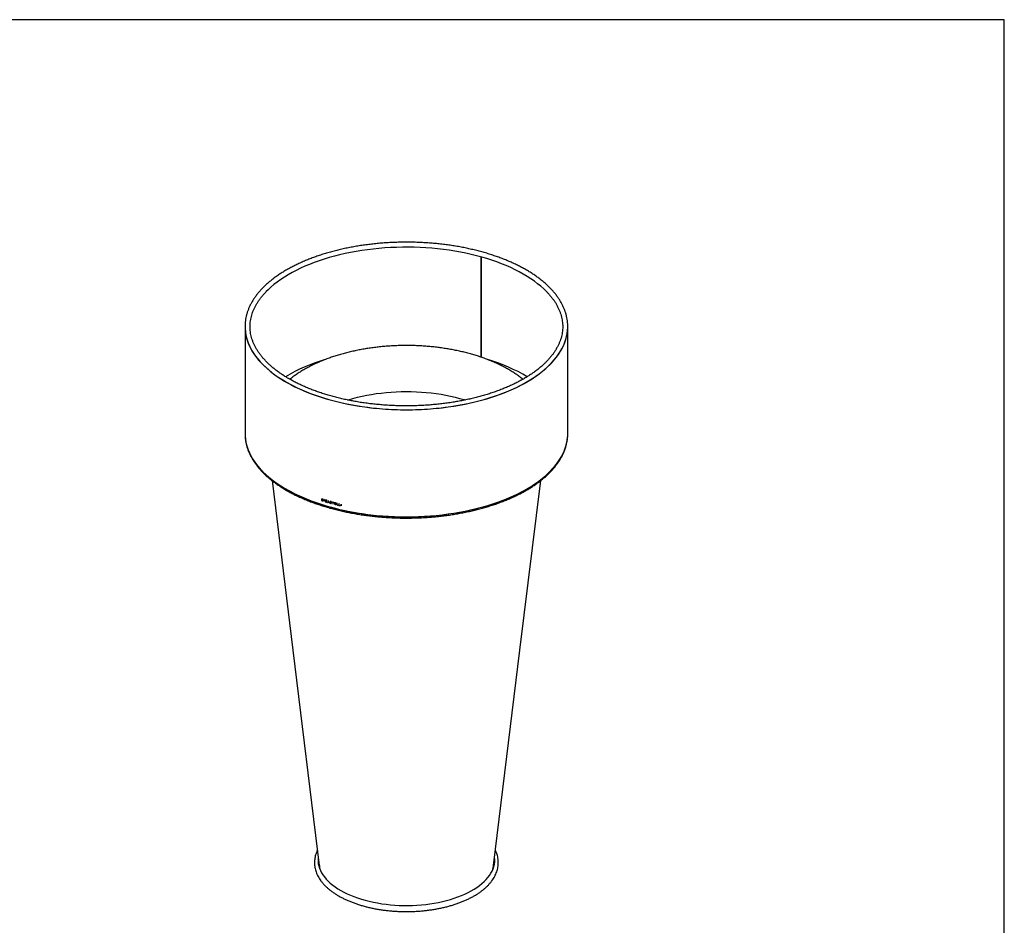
# Model space of a CAD drawing. Header units: millimetres. Extents: x -634 to 3466, y -290 to 2580.
# Tile 3 of 3: x 1416 to 3466, y 695 to 2580. Entities that reach past the tile are written whole.
import ezdxf

# ---------------------------------------------------------------- set-up
doc = ezdxf.new("R2010")
doc.units = ezdxf.units.MM
doc.header["$LTSCALE"] = 8
doc.layers.add('SCHIZZI', color=9, linetype='Continuous')

msp = doc.modelspace()

# ---------------------------------------------------------------- linework, layer by layer
for p, q in [((2376.8, 2086.3), (2376.8, 1877.6)), ((2377.1, 2086.3), (2377.1, 1877.5)), ((1885.5, 1941.3), (1885.5, 1718.4)), ((2557.5, 1718.4), (2557.5, 1941.3)), ((2045, 1582.9), (2045, 1579)), ((2045.2, 1579.1), (2045, 1579)), ((2045.2, 1582.8), (2045.2, 1579.1)), ((2045.7, 1582.3), (2045.5, 1582.2)), ((2045.5, 1582.2), (2045.5, 1579.4)), ((2046.5, 1581.9), (2045.5, 1582.2)), ((2045.5, 1579.4), (2046.7, 1579)), ((2046.6, 1582), (2045.7, 1582.3)), ((2046.7, 1582.3), (2046.5, 1582.4)), ((2046.6, 1582), (2046.5, 1581.9)), ((2046.7, 1581.8), (2046.5, 1581.9)), ((2046.9, 1582), (2046.6, 1582)), ((2046.9, 1579.1), (2046.7, 1579)), ((2046.9, 1578.6), (2046.8, 1578.5)), ((2047.6, 1579.1), (2047.7, 1579.1)), ((2047.9, 1581.1), (2047.8, 1581)), ((2048.1, 1579.5), (2048, 1579.3)), ((2048, 1578.6), (2048.1, 1578.7)), ((2048.5, 1579.1), (2048.4, 1579)), ((2049.6, 1581.4), (2049.6, 1579.3)), ((2049.8, 1579.4), (2049.6, 1579.3)), ((2049.8, 1581.4), (2049.8, 1579.4)), ((2050.1, 1581.2), (2049.9, 1581.1)), ((2049.9, 1580.4), (2049.9, 1581.1)), ((2050.1, 1580.2), (2049.9, 1580.1)), ((2049.9, 1579.5), (2049.9, 1580.1)), ((2051.2, 1580.7), (2051.2, 1581)), ((2051.2, 1579.7), (2051.2, 1580)), ((2051.2, 1578.8), (2051.2, 1579.1)), ((2053.3, 1579.6), (2053.2, 1579.4)), ((2053.4, 1577.2), (2054.6, 1579.5)), ((2053.5, 1577.3), (2054.8, 1579.6)), ((2053.9, 1576.8), (2055.1, 1579.2)), ((2054.8, 1579.6), (2054.6, 1579.5)), ((2055.2, 1580.6), (2054.8, 1579.9)), ((2055, 1580), (2054.8, 1579.9)), ((2055.4, 1580.8), (2055, 1580)), ((2055.2, 1579.3), (2055.1, 1579.2)), ((2055.1, 1579.2), (2055.4, 1578.8)), ((2055.2, 1579.3), (2055.5, 1579)), ((2055.3, 1579.5), (2055.8, 1580.5)), ((2055.7, 1579.1), (2055.3, 1579.5)), ((2055.4, 1578.8), (2055.7, 1579.1)), ((2055.5, 1579), (2055.4, 1578.8)), ((2055.5, 1579), (2055.8, 1579.2)), ((2058.9, 1578.8), (2057.2, 1575.4)), ((2059.1, 1578.9), (2057.3, 1575.5)), ((2061.2, 1574.2), (2059.5, 1578.6)), ((2052.5, 1578.5), (2052.4, 1578.3)), ((2053.2, 1576.8), (2052.7, 1575.9)), ((2052.9, 1576), (2052.7, 1575.9)), ((2053.3, 1576.9), (2052.9, 1576)), ((2053.3, 1576.9), (2053.2, 1576.8)), ((2053.3, 1575.7), (2053.7, 1576.5)), ((2053.5, 1577.3), (2053.4, 1577.2)), ((2053.8, 1576.6), (2053.7, 1576.5)), ((2053.7, 1576.5), (2054, 1576.3)), ((2053.8, 1576.6), (2054.2, 1576.4)), ((2054.1, 1576.7), (2053.9, 1576.8)), ((2054.2, 1576.4), (2054, 1576.3)), ((2055.7, 1576.3), (2055.4, 1576.8)), ((2057.2, 1575.4), (2057.3, 1575.5)), ((2057.7, 1575.2), (2058.3, 1576.3)), ((2058.3, 1576.3), (2058.4, 1576.4)), ((2059.2, 1578.1), (2058.5, 1576.7)), ((2059.2, 1578.1), (2059.3, 1578.2)), ((2059.9, 1576.3), (2059.2, 1578.1)), ((2060, 1576.4), (2059.3, 1578.2)), ((2059.9, 1576.3), (2060, 1576.4)), ((2060.1, 1575.7), (2060.3, 1575.8)), ((2060.1, 1575.7), (2060.7, 1574.3)), ((2060.3, 1575.8), (2060.8, 1574.5)), ((2060.7, 1574.3), (2060.8, 1574.5)), ((2062.9, 1574.1), (2062.8, 1574)), ((2063.3, 1576.9), (2063.1, 1576.8)), ((2063.2, 1575.6), (2064, 1575.2)), ((2063.3, 1575.7), (2064.1, 1575.3)), ((2064.1, 1575.6), (2063.4, 1576)), ((2064, 1575.2), (2064.8, 1574.7)), ((2064.9, 1575.1), (2064.1, 1575.6)), ((2064.1, 1575.3), (2064.9, 1574.8)), ((2064.7, 1576.7), (2064.6, 1576.6)), ((2064.9, 1574.8), (2064.8, 1574.7)), ((2065, 1576.2), (2064.9, 1576)), ((2064.9, 1574), (2065.1, 1574.1)), ((2065.1, 1574.5), (2065, 1574.4)), ((2065.2, 1573.5), (2065.1, 1573.4)), ((2066.8, 1576.5), (2066.8, 1576)), ((2066.8, 1576), (2066.9, 1576.2)), ((2066.9, 1576.5), (2066.9, 1576.2)), ((2068.1, 1575.7), (2068.2, 1575.8)), ((2068.1, 1575.7), (2068.1, 1572.3)), ((2068.1, 1572.3), (2068.2, 1572.4)), ((2068.2, 1575.8), (2068.2, 1572.4)), ((2068.7, 1575.5), (2068.9, 1575.6)), ((2068.7, 1572.2), (2068.7, 1575.5)), ((2070.1, 1575.2), (2070.1, 1575.7)), ((2071.7, 1575.2), (2071.7, 1571.4)), ((2071.8, 1571.5), (2071.7, 1571.4)), ((2071.8, 1575.2), (2071.8, 1571.5)), ((2072.3, 1574.7), (2072.2, 1574.6)), ((2072.2, 1573.4), (2072.2, 1574.6)), ((2072.3, 1573.1), (2072.2, 1572.9)), ((2072.2, 1571.7), (2072.2, 1572.9)), ((2074.6, 1574), (2074.6, 1574.5)), ((2074.6, 1572.3), (2074.6, 1572.8)), ((2074.6, 1570.6), (2074.6, 1571.1)), ((2076.4, 1574.1), (2076.4, 1570.2)), ((2076.5, 1570.3), (2076.4, 1570.2)), ((2076.5, 1574), (2076.5, 1570.3)), ((2076.9, 1570.6), (2076.9, 1573.9)), ((2079.2, 1569.5), (2079.2, 1570)), ((2080.8, 1573), (2080.8, 1569.1)), ((2080.9, 1569.3), (2080.8, 1569.1)), ((2080.9, 1573), (2080.9, 1569.3)), ((2081.4, 1569.5), (2081.4, 1572.9)), ((2083.7, 1568.5), (2083.7, 1568.9)), ((2085.4, 1571.9), (2085.4, 1568.1)), ((2085.5, 1568.2), (2085.4, 1568.1)), ((2085.5, 1571.9), (2085.5, 1568.2)), ((2085.9, 1568), (2085.9, 1571.8))]:
    msp.add_line(p, q)
at = {"flags": 128}
for points in [[(2514.5, 2012.8), (2513.3, 2014.1), (2507.5, 2019.7), (2501.4, 2025.1), (2494.8, 2030.5), (2487.9, 2035.7), (2480.6, 2040.8), (2472.9, 2045.8), (2464.9, 2050.6), (2456.5, 2055.2), (2447.8, 2059.7), (2438.8, 2064), (2429.4, 2068.1), (2419.8, 2072), (2409.9, 2075.8), (2399.7, 2079.3), (2389.3, 2082.7), (2378.6, 2085.8), (2367.7, 2088.8), (2356.6, 2091.5), (2345.3, 2094), (2333.9, 2096.3), (2322.2, 2098.4), (2310.5, 2100.2), (2298.6, 2101.8), (2286.6, 2103.2), (2274.5, 2104.3), (2262.3, 2105.2), (2250.1, 2105.9), (2237.8, 2106.4), (2225.5, 2106.6), (2213.2, 2106.5), (2200.9, 2106.2), (2188.7, 2105.7), (2176.5, 2105), (2164.3, 2104), (2152.3, 2102.7), (2140.3, 2101.3), (2128.4, 2099.6), (2116.7, 2097.7), (2105.2, 2095.5), (2093.7, 2093.2), (2082.5, 2090.6), (2071.5, 2087.8), (2060.7, 2084.8), (2050.1, 2081.6), (2039.7, 2078.1), (2029.6, 2074.5), (2019.8, 2070.7), (2010.3, 2066.7), (2001.1, 2062.5), (1992.1, 2058.2), (1983.5, 2053.6), (1975.3, 2048.9), (1967.4, 2044.1), (1959.8, 2039.1), (1952.6, 2034), (1945.8, 2028.7), (1939.4, 2023.3), (1933.4, 2017.8), (1929.8, 2014.2)], [(1885.9, 1949.7), (1885.6, 1946), (1885.5, 1939.6), (1885.8, 1933.1), (1886.7, 1926.7), (1887.9, 1920.3), (1889.7, 1913.9), (1891.9, 1907.6), (1894.5, 1901.3), (1897.7, 1895.1), (1901.2, 1888.9), (1905.2, 1882.8), (1909.6, 1876.8), (1914.5, 1870.9), (1919.8, 1865.1), (1925.5, 1859.3), (1931.6, 1853.7), (1938.2, 1848.2), (1945.1, 1842.9), (1952.4, 1837.7), (1960, 1832.6), (1968, 1827.6), (1976.4, 1822.9), (1985.1, 1818.3), (1994.2, 1813.8), (2003.5, 1809.6), (2013.2, 1805.5), (2023.1, 1801.6), (2033.4, 1797.9), (2043.8, 1794.4), (2054.6, 1791.1), (2065.5, 1788)], [(2065.5, 1788), (2076.7, 1785.1), (2088.1, 1782.4), (2099.6, 1780), (2111.3, 1777.8), (2123.2, 1775.8), (2135.2, 1774), (2147.4, 1772.5), (2159.6, 1771.2), (2171.9, 1770.1), (2184.3, 1769.3), (2196.7, 1768.7), (2209.2, 1768.3), (2221.7, 1768.2), (2234.2, 1768.3), (2246.7, 1768.7), (2259.1, 1769.3), (2271.5, 1770.1), (2283.8, 1771.2), (2296, 1772.5), (2308.2, 1774.1), (2320.2, 1775.9), (2332, 1777.9), (2343.8, 1780.1), (2355.3, 1782.5), (2366.7, 1785.2), (2377.8, 1788.1), (2388.8, 1791.2), (2399.5, 1794.5), (2410, 1798), (2420.2, 1801.7), (2430.1, 1805.6), (2439.8, 1809.7), (2449.1, 1814), (2458.1, 1818.4), (2466.8, 1823), (2475.2, 1827.8), (2483.2, 1832.8), (2490.9, 1837.8), (2498.1, 1843.1), (2505, 1848.4), (2511.5, 1853.9), (2517.6, 1859.5), (2523.3, 1865.3), (2528.6, 1871.1), (2533.5, 1877), (2537.9, 1883), (2541.9, 1889.1), (2545.4, 1895.3), (2548.5, 1901.5), (2551.2, 1907.8), (2553.3, 1914.2), (2555.1, 1920.5), (2556.3, 1926.9), (2557.1, 1933.4), (2557.5, 1939.8), (2557.4, 1946.2), (2557.1, 1949.7)], [(1885.5, 1941.3), (1885.6, 1936.4), (1886.2, 1930), (1887.2, 1923.6), (1888.7, 1917.2), (1890.7, 1910.8), (1893.1, 1904.5), (1896, 1898.2), (1899.3, 1892), (1903.1, 1885.9), (1907.3, 1879.9), (1912, 1873.9), (1917.1, 1868), (1922.6, 1862.2), (1928.5, 1856.6), (1934.8, 1851), (1941.5, 1845.6), (1948.6, 1840.3), (1956.1, 1835.1), (1963.9, 1830.1), (1972.1, 1825.3), (1980.7, 1820.6), (1989.5, 1816.1), (1998.7, 1811.7), (2008.2, 1807.5), (2018, 1803.5), (2028.1, 1799.7), (2038.5, 1796.1), (2049.1, 1792.7), (2059.9, 1789.5), (2071, 1786.6), (2082.2, 1783.8), (2093.7, 1781.2), (2105.3, 1778.9), (2117.1, 1776.8), (2129.1, 1774.9), (2141.1, 1773.2), (2153.3, 1771.8), (2165.6, 1770.6), (2178, 1769.7), (2190.4, 1769), (2202.8, 1768.5), (2215.3, 1768.2), (2227.8, 1768.2), (2240.3, 1768.5), (2252.7, 1769), (2265.1, 1769.7), (2277.5, 1770.6), (2289.8, 1771.8), (2301.9, 1773.3), (2314, 1774.9), (2326, 1776.8), (2337.8, 1778.9), (2349.4, 1781.2), (2360.9, 1783.8), (2372.1, 1786.6), (2383.2, 1789.6), (2394, 1792.8), (2404.6, 1796.2), (2415, 1799.8), (2425, 1803.6), (2434.8, 1807.6), (2444.3, 1811.8), (2453.5, 1816.1), (2462.4, 1820.6), (2470.9, 1825.3), (2479.1, 1830.2), (2487, 1835.2), (2494.4, 1840.4), (2501.5, 1845.6), (2508.2, 1851.1), (2514.6, 1856.6), (2520.5, 1862.3), (2525.9, 1868.1), (2531, 1873.9), (2535.7, 1879.9), (2539.9, 1886), (2543.6, 1892.1), (2547, 1898.3), (2549.8, 1904.6), (2552.3, 1910.9), (2554.2, 1917.2), (2555.7, 1923.6), (2556.8, 1930), (2557.4, 1936.5), (2557.5, 1942.9), (2557.5, 1943)], [(2099, 1788.5), (2100.9, 1789.1), (2110.1, 1791.8), (2119.5, 1794.2), (2129.1, 1796.4), (2138.9, 1798.4), (2148.8, 1800.2), (2158.9, 1801.7), (2169.1, 1803), (2179.4, 1804.1), (2189.8, 1805), (2200.2, 1805.6), (2210.7, 1805.9), (2221.2, 1806.1), (2231.7, 1805.9), (2242.2, 1805.6), (2252.7, 1805), (2263, 1804.2), (2273.3, 1803.1), (2283.6, 1801.8), (2293.6, 1800.3), (2303.6, 1798.5), (2313.4, 1796.5), (2323, 1794.3), (2332.4, 1791.9)], [(2332.4, 1791.9), (2341.6, 1789.3), (2344, 1788.5)], [(1885.5, 1718.4), (1885.6, 1713.5), (1886.2, 1707.1), (1887.2, 1700.7), (1888.7, 1694.3), (1890.7, 1687.9), (1893.1, 1681.6), (1896, 1675.3), (1899.3, 1669.1), (1903.1, 1663), (1907.3, 1657), (1912, 1651), (1917.1, 1645.1), (1922.6, 1639.3), (1928.5, 1633.7), (1934.8, 1628.1), (1941.5, 1622.7), (1948.6, 1617.4), (1956.1, 1612.2), (1963.9, 1607.2), (1972.1, 1602.4), (1980.7, 1597.7), (1989.5, 1593.2), (1998.7, 1588.8), (2008.2, 1584.6), (2018, 1580.6), (2028.1, 1576.8), (2038.5, 1573.2), (2049.1, 1569.8), (2059.9, 1566.6), (2071, 1563.7), (2082.2, 1560.9), (2093.7, 1558.3), (2105.3, 1556), (2117.1, 1553.9), (2129.1, 1552), (2141.1, 1550.3), (2153.3, 1548.9), (2165.6, 1547.7), (2178, 1546.8), (2190.4, 1546.1), (2202.8, 1545.6), (2215.3, 1545.3), (2227.8, 1545.4), (2240.3, 1545.6), (2252.7, 1546.1), (2265.1, 1546.8), (2277.5, 1547.7), (2289.8, 1548.9), (2301.9, 1550.4), (2314, 1552), (2326, 1553.9), (2337.8, 1556), (2349.4, 1558.4), (2360.9, 1560.9), (2372.1, 1563.7), (2383.2, 1566.7), (2394, 1569.9), (2404.6, 1573.3), (2415, 1576.9), (2425, 1580.7), (2434.8, 1584.7), (2444.3, 1588.9), (2453.5, 1593.2), (2462.4, 1597.7), (2470.9, 1602.4), (2479.1, 1607.3), (2487, 1612.3), (2494.4, 1617.5), (2501.5, 1622.7), (2508.2, 1628.2), (2514.6, 1633.7), (2520.5, 1639.4), (2525.9, 1645.2), (2531, 1651.1), (2535.7, 1657), (2539.9, 1663.1), (2543.6, 1669.2), (2547, 1675.4), (2549.8, 1681.7), (2552.3, 1688), (2554.2, 1694.3), (2555.7, 1700.7), (2556.8, 1707.1), (2557.4, 1713.6), (2557.5, 1718.4)], [(1885.5, 1716.7), (1885.5, 1716.7), (1885.8, 1710.2), (1886.7, 1703.8), (1887.9, 1697.4), (1889.7, 1691), (1891.9, 1684.7), (1894.5, 1678.4), (1897.7, 1672.2), (1901.2, 1666), (1905.2, 1659.9), (1909.6, 1653.9), (1914.5, 1648), (1919.8, 1642.2), (1925.5, 1636.4), (1931.6, 1630.8), (1938.2, 1625.3), (1945.1, 1620), (1952.4, 1614.8), (1960, 1609.7), (1968, 1604.7), (1976.4, 1600), (1985.1, 1595.4), (1994.2, 1590.9), (2003.5, 1586.7), (2013.2, 1582.6), (2023.1, 1578.7), (2033.4, 1575), (2043.8, 1571.5), (2054.6, 1568.2), (2065.5, 1565.1)], [(2065.5, 1565.1), (2076.7, 1562.2), (2088.1, 1559.5), (2099.6, 1557.1), (2111.3, 1554.9), (2123.2, 1552.9), (2135.2, 1551.1), (2147.4, 1549.6), (2159.6, 1548.3), (2171.9, 1547.2), (2184.3, 1546.4), (2196.7, 1545.8), (2209.2, 1545.4), (2221.7, 1545.3), (2234.2, 1545.4), (2246.7, 1545.8), (2259.1, 1546.4), (2271.5, 1547.2), (2283.8, 1548.3), (2296, 1549.6), (2308.2, 1551.2), (2320.2, 1553), (2332, 1555), (2343.8, 1557.2), (2355.3, 1559.6), (2366.7, 1562.3), (2377.8, 1565.2), (2388.8, 1568.3), (2399.5, 1571.6), (2410, 1575.1), (2420.2, 1578.8), (2430.1, 1582.7), (2439.8, 1586.8), (2449.1, 1591.1), (2458.1, 1595.5), (2466.8, 1600.1), (2475.2, 1604.9), (2483.2, 1609.9), (2490.9, 1614.9), (2498.1, 1620.2), (2505, 1625.5), (2511.5, 1631), (2517.6, 1636.6), (2523.3, 1642.4), (2528.6, 1648.2), (2533.5, 1654.1), (2537.9, 1660.1), (2541.9, 1666.2), (2545.4, 1672.4), (2548.5, 1678.6), (2551.2, 1684.9), (2553.3, 1691.3), (2555.1, 1697.6), (2556.3, 1704), (2557.1, 1710.5), (2557.4, 1713.7)], [(1941.7, 1620.8), (1985, 1268), (2040.1, 819.3)], [(2402.9, 819.3), (2457.9, 1268), (2501.2, 1620.7)], [(2037.8, 836.5), (2037.5, 832.9), (2037.6, 828.1), (2038.1, 823.4), (2039.1, 818.6), (2040.6, 813.9), (2042.5, 809.3), (2044.8, 804.7), (2047.6, 800.1), (2050.9, 795.7), (2054.5, 791.3), (2058.6, 787), (2063.1, 782.9), (2068.1, 778.8), (2073.3, 774.9), (2079, 771.2), (2085, 767.5), (2091.4, 764.1), (2098.1, 760.8), (2105.1, 757.7), (2112.4, 754.8), (2120, 752.1), (2127.9, 749.5), (2135.9, 747.2), (2144.2, 745.1), (2152.7, 743.2), (2161.4, 741.6)], [(2161.4, 741.6), (2170.2, 740.1), (2179.1, 738.9), (2188.2, 737.9), (2197.3, 737.2), (2206.5, 736.7), (2215.7, 736.4), (2225, 736.4), (2234.2, 736.6), (2243.4, 737), (2252.6, 737.7), (2261.7, 738.6), (2270.6, 739.8), (2279.5, 741.2), (2288.2, 742.8), (2296.7, 744.6), (2305, 746.7), (2313.2, 749), (2321.1, 751.4), (2328.7, 754.1), (2336.1, 757), (2343.2, 760.1), (2350, 763.3), (2356.4, 766.7), (2362.5, 770.3), (2368.3, 774), (2373.7, 777.9), (2378.7, 781.9), (2383.3, 786), (2387.5, 790.3), (2391.2, 794.6), (2394.6, 799), (2397.5, 803.6), (2400, 808.1), (2402, 812.8), (2403.5, 817.5), (2404.6, 822.2), (2405.3, 827), (2405.4, 831.7), (2405.2, 836.2)]]:
    msp.add_lwpolyline(points, dxfattribs=at)
for centre, radius, start, end in [((2157.1, 1515.4), 372.2, 106.7177, 120.2211), ((2284.8, 1513), 374.8, 59.8244, 73.2057), ((2186.2, 2027), 466.1, 252.3711, 252.5627), ((2186.3, 2023.4), 466.3, 252.3711, 252.5951), ((2186.3, 2023.2), 465.9, 252.3711, 252.5951), ((2188.9, 2035.8), 475.2, 252.9576, 253.156), ((2188.9, 2033.6), 475.2, 252.9576, 253.156), ((2188.9, 2033.4), 474.9, 252.9576, 253.156), ((2189, 2035.8), 475.5, 252.9954, 253.156), ((2189, 2035.1), 475.5, 252.9954, 253.156), ((2189, 2034.9), 475.5, 252.9954, 253.156), ((2189, 2034.2), 475.5, 252.9954, 253.156), ((2189, 2035.5), 475.1, 252.9954, 253.156), ((2189, 2034.6), 475.1, 252.9954, 253.156), ((2191.7, 2046.2), 485.1, 253.6585, 253.725), ((2193.7, 2052.1), 492.1, 254.1091, 254.1744), ((2190.4, 2036), 480.3, 253.3466, 253.4135), ((2190.4, 2035.7), 479.9, 253.3466, 253.4135), ((2192.7, 2044.9), 488.8, 253.8942, 253.9601), ((2192.8, 2044.7), 488.4, 253.8942, 253.9601), ((2193.7, 2049.4), 492.1, 254.0277, 254.2553), ((2193.7, 2049.1), 491.7, 254.0277, 254.2553), ((2193.7, 2049.9), 492.1, 254.0543, 254.2288), ((2194.6, 2051.3), 495.4, 254.3221, 254.3874), ((2194.6, 2051.1), 495, 254.3221, 254.3874), ((2195.4, 2055.3), 498.4, 254.5199, 254.5794), ((2196.6, 2061.6), 503.1, 254.8225, 254.8818), ((2196.6, 2061.4), 502.7, 254.8225, 254.8818), ((2198.1, 2068.4), 509.1, 255.0459, 255.427), ((2197.7, 2066.2), 507.3, 255.0456, 255.199), ((2197.7, 2065.9), 506.9, 255.0456, 255.199), ((2198.1, 2064.5), 509.1, 255.1989, 255.2741), ((2198.2, 2064.2), 508.7, 255.1989, 255.2741), ((2198.6, 2069.6), 510.8, 255.2741, 255.4267), ((2198.6, 2069.3), 510.4, 255.2741, 255.4267), ((2200.2, 2076.4), 517.4, 255.6116, 255.9495), ((2200.2, 2072.6), 517.4, 255.6116, 255.9495), ((2200.3, 2072.3), 517, 255.6116, 255.9495), ((2200.3, 2076.4), 517.9, 255.6698, 255.9494), ((2200.3, 2075.2), 517.9, 255.6698, 255.9494), ((2200.3, 2074.7), 517.9, 255.6698, 255.9494), ((2200.3, 2073.5), 517.9, 255.6698, 255.9494), ((2200.4, 2076.1), 517.5, 255.6698, 255.9494), ((2200.4, 2074.4), 517.5, 255.6698, 255.9494), ((2201.7, 2082.4), 523.5, 256.1524, 256.21), ((2202.2, 2080.4), 525.5, 256.1526, 256.4707), ((2202.2, 2080.2), 525.1, 256.1526, 256.4707), ((2202.3, 2081.4), 526, 256.2101, 256.4707), ((2203.5, 2089.7), 531, 256.6473, 256.7044), ((2203.9, 2087.7), 533, 256.6475, 256.9627), ((2203.9, 2087.4), 532.5, 256.6475, 256.9627), ((2204, 2088.6), 533.4, 256.7045, 256.9626), ((2205.2, 2097), 538.5, 257.1474, 257.2039), ((2205.2, 2093.1), 538.5, 257.1474, 257.2039), ((2205.2, 2092.8), 538.1, 257.1474, 257.2039)]:
    msp.add_arc(centre, radius, start, end)
for points, knots in [([(2557.1, 1950), (2557.1, 1950.1), (2556.9, 1952.3), (2556.3, 1956.6), (2555.1, 1962.8), (2553.4, 1968.9), (2551.4, 1975), (2548.9, 1981.1), (2546, 1987.2), (2542.7, 1993.2), (2539.1, 1999.1), (2535, 2004.9), (2530.5, 2010.7), (2525.6, 2016.4), (2520.4, 2022), (2514.7, 2027.4), (2508.7, 2032.8), (2502.4, 2038.1), (2495.7, 2043.2), (2488.6, 2048.2), (2481.3, 2053.1), (2473.6, 2057.8), (2465.5, 2062.3), (2457.2, 2066.8), (2448.6, 2071), (2439.7, 2075.1), (2430.6, 2079), (2421.2, 2082.8), (2411.5, 2086.3), (2401.6, 2089.7), (2391.5, 2093), (2381.2, 2096), (2370.7, 2098.8), (2360, 2101.4), (2349.1, 2103.9), (2338.1, 2106.1), (2326.9, 2108.1), (2315.6, 2110), (2304.2, 2111.6), (2292.7, 2113), (2281.1, 2114.2), (2269.4, 2115.2), (2257.7, 2115.9), (2245.9, 2116.5), (2234.1, 2116.8), (2222.2, 2116.9), (2210.4, 2116.8), (2198.6, 2116.5), (2186.8, 2116), (2175.1, 2115.3), (2163.4, 2114.3), (2151.8, 2113.1), (2140.2, 2111.8), (2128.8, 2110.2), (2117.5, 2108.4), (2106.3, 2106.4), (2095.3, 2104.2), (2084.4, 2101.8), (2073.6, 2099.2), (2063.1, 2096.3), (2052.8, 2093.4), (2042.6, 2090.2), (2032.7, 2086.8), (2023, 2083.2), (2013.6, 2079.5), (2004.4, 2075.6), (1995.5, 2071.5), (1986.8, 2067.3), (1978.5, 2062.9), (1970.4, 2058.4), (1962.7, 2053.7), (1955.3, 2048.8), (1948.2, 2043.8), (1941.4, 2038.7), (1935, 2033.5), (1928.9, 2028.1), (1923.3, 2022.6), (1917.9, 2017.1), (1913, 2011.4), (1908.5, 2005.6), (1904.3, 1999.7), (1900.6, 1993.8), (1897.2, 1987.8), (1894.3, 1981.7), (1891.8, 1975.6), (1889.7, 1969.4), (1888, 1963.2), (1886.8, 1957), (1886.1, 1952.6), (1885.9, 1950.3), (1885.9, 1950)], [0, 0, 0, 0, 0.000559, 0.011946, 0.023342, 0.034753, 0.046185, 0.057641, 0.069124, 0.080633, 0.092169, 0.10373, 0.115313, 0.126915, 0.138533, 0.150164, 0.161805, 0.173453, 0.185105, 0.196761, 0.208418, 0.220076, 0.231732, 0.243387, 0.25504, 0.26669, 0.278338, 0.289983, 0.301626, 0.313266, 0.324904, 0.336539, 0.348172, 0.359803, 0.371431, 0.383058, 0.394683, 0.406307, 0.417929, 0.429551, 0.441171, 0.45279, 0.464409, 0.476027, 0.487644, 0.499262, 0.510879, 0.522497, 0.534114, 0.545733, 0.557351, 0.56897, 0.580591, 0.592212, 0.603834, 0.615458, 0.627083, 0.63871, 0.650339, 0.66197, 0.673603, 0.685238, 0.696876, 0.708517, 0.72016, 0.731807, 0.743456, 0.755108, 0.766763, 0.778421, 0.790081, 0.801743, 0.813406, 0.82507, 0.836733, 0.848393, 0.860049, 0.871698, 0.883338, 0.894965, 0.906577, 0.918171, 0.929742, 0.941288, 0.952807, 0.964299, 0.975763, 0.987201, 0.998617, 1, 1, 1, 1]), ([(2069.3, 1795.5), (2067.5, 1796), (2062.3, 1797.4), (2053.8, 1799.9), (2044, 1803.1), (2034.3, 1806.4), (2024.9, 1809.9), (2015.8, 1813.6), (2006.9, 1817.4), (1998.3, 1821.4), (1990, 1825.5), (1981.9, 1829.8), (1974.2, 1834.2), (1966.8, 1838.8), (1959.8, 1843.4), (1953.1, 1848.2), (1946.7, 1853.1), (1940.6, 1858.1), (1935, 1863.3), (1929.7, 1868.5), (1924.7, 1873.8), (1920.2, 1879.1), (1916, 1884.6), (1912.2, 1890.1), (1908.8, 1895.7), (1905.8, 1901.3), (1903.2, 1906.9), (1900.9, 1912.7), (1899.1, 1918.4), (1897.7, 1924.2), (1896.7, 1930), (1896.1, 1935.9), (1895.9, 1941.7), (1896.2, 1947.6), (1896.8, 1953.4), (1897.9, 1959.3), (1899.4, 1965.1), (1901.3, 1970.9), (1903.6, 1976.6), (1906.3, 1982.3), (1909.4, 1988), (1912.9, 1993.6), (1916.8, 1999.1), (1921.1, 2004.5), (1925.5, 2009.7), (1928.6, 2012.9), (1930.1, 2014.4)], [0, 0, 0, 0, 0.012055, 0.034971, 0.057883, 0.080789, 0.103691, 0.126586, 0.149475, 0.172359, 0.195236, 0.218108, 0.240974, 0.263835, 0.286693, 0.309548, 0.332402, 0.355256, 0.378114, 0.40098, 0.423856, 0.446749, 0.469666, 0.492612, 0.515596, 0.538626, 0.561711, 0.584857, 0.608068, 0.631348, 0.654692, 0.678093, 0.701537, 0.725005, 0.748472, 0.771914, 0.795313, 0.818655, 0.841933, 0.865144, 0.888291, 0.911378, 0.934413, 0.957403, 0.980357, 1, 1, 1, 1]), ([(2514.2, 2013), (2515.5, 2011.6), (2518.5, 2008.5), (2522.8, 2003.4), (2527, 1998), (2530.8, 1992.5), (2534.2, 1986.9), (2537.2, 1981.3), (2539.8, 1975.6), (2542, 1969.9), (2543.8, 1964.1), (2545.2, 1958.3), (2546.2, 1952.5), (2546.8, 1946.7), (2547, 1940.8), (2546.8, 1935), (2546.1, 1929.1), (2545, 1923.3), (2543.5, 1917.5), (2541.7, 1911.7), (2539.3, 1905.9), (2536.6, 1900.2), (2533.5, 1894.6), (2530, 1889), (2526.2, 1883.5), (2521.9, 1878), (2517.2, 1872.7), (2512.2, 1867.4), (2506.8, 1862.2), (2501.1, 1857.1), (2494.9, 1852.1), (2488.5, 1847.2), (2481.7, 1842.4), (2474.5, 1837.8), (2467.1, 1833.2), (2459.3, 1828.9), (2451.2, 1824.6), (2442.8, 1820.5), (2434.2, 1816.6), (2425.2, 1812.8), (2416, 1809.1), (2406.6, 1805.7), (2396.9, 1802.4), (2387, 1799.3), (2376.8, 1796.3), (2366.5, 1793.6), (2356, 1791), (2345.3, 1788.7), (2334.4, 1786.5), (2323.4, 1784.6), (2312.3, 1782.8), (2301.1, 1781.2), (2289.7, 1779.9), (2278.3, 1778.7), (2266.7, 1777.8), (2255.2, 1777.1), (2243.5, 1776.6), (2231.9, 1776.3), (2220.2, 1776.2), (2208.6, 1776.3), (2196.9, 1776.7), (2185.3, 1777.2), (2173.8, 1778), (2162.3, 1779), (2150.8, 1780.1), (2139.5, 1781.5), (2128.3, 1783.1), (2117.2, 1785), (2106.2, 1787), (2095.4, 1789.2), (2084.7, 1791.6), (2076.1, 1793.7), (2071, 1795.1), (2069.3, 1795.5)], [0, 0, 0, 0, 0.0113789, 0.0255354, 0.0397062, 0.0538956, 0.0681084, 0.0823497, 0.0966245, 0.1109372, 0.1252907, 0.1396861, 0.1541215, 0.168592, 0.183089, 0.1976011, 0.2121126, 0.2266085, 0.2410777, 0.2555119, 0.2699063, 0.2842595, 0.2985728, 0.3128493, 0.3270935, 0.3413102, 0.3555044, 0.3696809, 0.3838439, 0.3979971, 0.4121436, 0.426286, 0.4404264, 0.4545662, 0.4687064, 0.482848, 0.4969919, 0.5111384, 0.5252881, 0.539441, 0.5535973, 0.567757, 0.5819201, 0.5960864, 0.6102557, 0.624428, 0.6386031, 0.6527807, 0.6669606, 0.6811427, 0.6953268, 0.7095125, 0.7236998, 0.7378884, 0.752078, 0.7662686, 0.7804599, 0.7946517, 0.8088437, 0.8230359, 0.837228, 0.8514196, 0.8656108, 0.8798011, 0.8939905, 0.9081787, 0.9223656, 0.9365509, 0.9507343, 0.9649158, 0.979095, 0.9932718, 1, 1, 1, 1]), ([(2464, 1831.6), (2463.8, 1831.8), (2461.4, 1833.8), (2456.5, 1837.4), (2449.4, 1842.5), (2441.8, 1847.4), (2434, 1852.1), (2425.9, 1856.6), (2417.5, 1860.9), (2408.8, 1865), (2399.9, 1868.9), (2390.7, 1872.6), (2381.4, 1876.1), (2371.8, 1879.4), (2362.1, 1882.4), (2353.9, 1884.7), (2345.5, 1886.9), (2336.9, 1889), (2326.6, 1891.3), (2316.1, 1893.4), (2305.5, 1895.2), (2294.8, 1896.8), (2284, 1898.2), (2273.1, 1899.4), (2262.1, 1900.4), (2251.1, 1901.1), (2240.1, 1901.6), (2229, 1901.8), (2218, 1901.9), (2206.9, 1901.7), (2195.9, 1901.3), (2184.9, 1900.6), (2173.9, 1899.8), (2163, 1898.7), (2152.2, 1897.4), (2141.4, 1895.9), (2130.8, 1894.1), (2120.3, 1892.1), (2109.9, 1889.9), (2099.6, 1887.5), (2089.6, 1884.9), (2079.6, 1882), (2069.9, 1878.9), (2060.3, 1875.7), (2051, 1872.2), (2041.9, 1868.4), (2033, 1864.5), (2024.4, 1860.4), (2016, 1856), (2007.9, 1851.5), (2000, 1846.7), (1992.5, 1841.8), (1985.4, 1836.7), (1981.1, 1833.2), (1978.9, 1831.6)], [0, 0, 0, 0, 0.002112, 0.021944, 0.04186, 0.061833, 0.081838, 0.101852, 0.121858, 0.141844, 0.161803, 0.181729, 0.20162, 0.221474, 0.241292, 0.260325, 0.270785, 0.290518, 0.310221, 0.329897, 0.349547, 0.369174, 0.388782, 0.408374, 0.427951, 0.447518, 0.467076, 0.486629, 0.506179, 0.52573, 0.545283, 0.564841, 0.584406, 0.603982, 0.623572, 0.643178, 0.662804, 0.682452, 0.702126, 0.721827, 0.741561, 0.761328, 0.781132, 0.800975, 0.82086, 0.840786, 0.860755, 0.880766, 0.900816, 0.9209, 0.941011, 0.961136, 0.981257, 1, 1, 1, 1]), ([(1885.9, 1709.5), (1885.9, 1709.4), (1886, 1708.4), (1886.1, 1707.4), (1886.3, 1706.4)], [0, 0, 0, 0, 0.080753, 1, 1, 1, 1]), ([(1886.3, 1706), (1886.5, 1705), (1886.8, 1701.9), (1887.9, 1696.8), (1889.5, 1690.7), (1891.6, 1684.5), (1894.1, 1678.4), (1897, 1672.4), (1900.3, 1666.4), (1904, 1660.5), (1908, 1654.7), (1912.5, 1648.9), (1917.4, 1643.2), (1922.7, 1637.6), (1928.3, 1632.1), (1934.3, 1626.8), (1940.7, 1621.5), (1947.4, 1616.4), (1954.4, 1611.4), (1961.8, 1606.5), (1969.5, 1601.8), (1977.5, 1597.3), (1985.8, 1592.8), (1994.5, 1588.6), (2003.3, 1584.5), (2012.5, 1580.6), (2021.9, 1576.8), (2031.6, 1573.3), (2041.5, 1569.9), (2051.6, 1566.7), (2060, 1564.2), (2065, 1562.8), (2066.6, 1562.4)], [0, 0, 0, 0, 0.016065, 0.050068, 0.084118, 0.118228, 0.152411, 0.186673, 0.221017, 0.255439, 0.289935, 0.324497, 0.359116, 0.393782, 0.428485, 0.463218, 0.497973, 0.532742, 0.56752, 0.602302, 0.637085, 0.671865, 0.70664, 0.741409, 0.776171, 0.810926, 0.845673, 0.880412, 0.915143, 0.949867, 0.984583, 1, 1, 1, 1]), ([(2066.6, 1562.4), (2068.4, 1561.9), (2073.8, 1560.5), (2082.8, 1558.3), (2093.7, 1555.8), (2104.7, 1553.6), (2115.9, 1551.6), (2127.2, 1549.7), (2138.6, 1548.1), (2150.1, 1546.7), (2161.7, 1545.5), (2173.4, 1544.5), (2185.1, 1543.7), (2196.9, 1543.2), (2208.7, 1542.8), (2220.5, 1542.7), (2232.4, 1542.8), (2244.2, 1543.1), (2256, 1543.6), (2267.7, 1544.4), (2279.4, 1545.3), (2291, 1546.5), (2302.6, 1547.9), (2314, 1549.5), (2325.3, 1551.3), (2336.5, 1553.3), (2347.5, 1555.5), (2358.4, 1557.9), (2369.2, 1560.5), (2379.7, 1563.3), (2390, 1566.3), (2400.2, 1569.4), (2410.1, 1572.8), (2419.8, 1576.4), (2429.2, 1580.1), (2438.4, 1584), (2447.4, 1588.1), (2456, 1592.3), (2464.4, 1596.7), (2472.4, 1601.2), (2480.2, 1605.9), (2487.6, 1610.8), (2494.7, 1615.7), (2501.5, 1620.9), (2507.9, 1626.1), (2513.9, 1631.5), (2519.6, 1636.9), (2524.9, 1642.5), (2529.9, 1648.2), (2534.4, 1654), (2538.6, 1659.9), (2542.3, 1665.8), (2545.7, 1671.8), (2548.6, 1677.9), (2551.1, 1684), (2553.2, 1690.1), (2554.9, 1696.3), (2556.2, 1702.5), (2556.9, 1706.7), (2557, 1708.8), (2557, 1708.9)], [0, 0, 0, 0, 0.009326, 0.027035, 0.044742, 0.062447, 0.080148, 0.097848, 0.115545, 0.133241, 0.150935, 0.168628, 0.186319, 0.20401, 0.221701, 0.239391, 0.257081, 0.274771, 0.292461, 0.310152, 0.327844, 0.345536, 0.36323, 0.380926, 0.398624, 0.416323, 0.434025, 0.451729, 0.469436, 0.487147, 0.50486, 0.522578, 0.540299, 0.558024, 0.575754, 0.593487, 0.611226, 0.628968, 0.646715, 0.664467, 0.682221, 0.699979, 0.717739, 0.735499, 0.753258, 0.771014, 0.788762, 0.806501, 0.824225, 0.841931, 0.859613, 0.877267, 0.894887, 0.912469, 0.93001, 0.947509, 0.964965, 0.982383, 0.999767, 1, 1, 1, 1]), ([(2048.1, 1581.2), (2047.9, 1581.5), (2047.5, 1581.9), (2047, 1582.2), (2046.7, 1582.3)], [0, 0, 0, 0, 0.5, 1, 1, 1, 1]), ([(2047.8, 1581), (2047.6, 1581.2), (2047.3, 1581.6), (2046.9, 1581.7), (2046.7, 1581.8)], [0, 0, 0, 0, 0.5, 1, 1, 1, 1]), ([(2046.7, 1579), (2046.9, 1578.9), (2047.1, 1578.9), (2047.4, 1579), (2047.7, 1579.1), (2047.9, 1579.3), (2048, 1579.3)], [0, 0, 0, 0, 0.25059, 0.500044, 0.749798, 1, 1, 1, 1]), ([(2046.8, 1578.5), (2046.9, 1578.4), (2047.3, 1578.4), (2047.7, 1578.5), (2048.1, 1578.7), (2048.3, 1578.9), (2048.4, 1579)], [0, 0, 0, 0, 0.250163, 0.499995, 0.749897, 1, 1, 1, 1]), ([(2047.9, 1581.1), (2047.8, 1581.3), (2047.5, 1581.7), (2047.1, 1581.9), (2046.9, 1582)], [0, 0, 0, 0, 0.500058, 1, 1, 1, 1]), ([(2046.9, 1579.1), (2047, 1579.1), (2047.2, 1579), (2047.6, 1579.1), (2047.9, 1579.2), (2048, 1579.4), (2048.1, 1579.5)], [0, 0, 0, 0, 0.250537, 0.499966, 0.749736, 1, 1, 1, 1]), ([(2046.9, 1578.6), (2047.1, 1578.6), (2047.4, 1578.5), (2047.8, 1578.6), (2048.2, 1578.8), (2048.4, 1579), (2048.5, 1579.1)], [0, 0, 0, 0, 0.2499468, 0.4999212, 0.7499374, 1, 1, 1, 1]), ([(2048, 1579.3), (2048, 1579.5), (2048.1, 1579.7), (2048.1, 1580.1), (2048, 1580.6), (2047.9, 1580.9), (2047.8, 1581)], [0, 0, 0, 0, 0.250146, 0.49997, 0.749985, 1, 1, 1, 1]), ([(2048.1, 1579.5), (2048.2, 1579.6), (2048.3, 1579.8), (2048.3, 1580.2), (2048.2, 1580.7), (2048, 1581), (2047.9, 1581.1)], [0, 0, 0, 0, 0.250147, 0.499993, 0.750018, 1, 1, 1, 1]), ([(2048.4, 1579), (2048.5, 1579.1), (2048.6, 1579.4), (2048.6, 1580), (2048.5, 1580.6), (2048.3, 1581), (2048.1, 1581.2)], [0, 0, 0, 0, 0.25, 0.5, 0.75, 1, 1, 1, 1]), ([(2053.5, 1580.2), (2053.3, 1580.1), (2052.9, 1580), (2052.5, 1579.6), (2052.3, 1579), (2052.3, 1578.6), (2052.4, 1578.3)], [0, 0, 0, 0, 0.25, 0.5, 0.75, 1, 1, 1, 1]), ([(2053.7, 1580.3), (2053.5, 1580.3), (2053.1, 1580.2), (2052.7, 1579.7), (2052.4, 1579.2), (2052.5, 1578.7), (2052.5, 1578.5)], [0, 0, 0, 0, 0.2499188, 0.4999031, 0.749942, 1, 1, 1, 1]), ([(2053.7, 1579.7), (2053.6, 1579.6), (2053.3, 1579.6), (2053, 1579.3), (2052.8, 1578.8), (2052.8, 1578.5), (2052.8, 1578.3)], [0, 0, 0, 0, 0.25, 0.5, 0.75, 1, 1, 1, 1]), ([(2053.9, 1579.8), (2053.7, 1579.8), (2053.5, 1579.7), (2053.4, 1579.6), (2053.3, 1579.5)], [0, 0, 0, 0, 0.742567, 1, 1, 1, 1]), ([(2054.8, 1579.9), (2054.6, 1580), (2054.2, 1580.2), (2053.7, 1580.2), (2053.5, 1580.2)], [0, 0, 0, 0, 0.5, 1, 1, 1, 1]), ([(2054.6, 1579.5), (2054.5, 1579.6), (2054.2, 1579.7), (2053.9, 1579.7), (2053.7, 1579.7)], [0, 0, 0, 0, 0.500298, 1, 1, 1, 1]), ([(2054.8, 1579.6), (2054.6, 1579.7), (2054.3, 1579.8), (2054, 1579.8), (2053.9, 1579.8)], [0, 0, 0, 0, 0.500288, 1, 1, 1, 1]), ([(2052.4, 1578.3), (2052.4, 1578.2), (2052.4, 1577.9), (2052.6, 1577.5), (2052.9, 1577.1), (2053.1, 1576.9), (2053.2, 1576.8)], [0, 0, 0, 0, 0.25052, 0.499992, 0.749804, 1, 1, 1, 1]), ([(2052.5, 1578.5), (2052.5, 1578.3), (2052.6, 1578), (2052.8, 1577.6), (2053, 1577.2), (2053.2, 1577), (2053.3, 1576.9)], [0, 0, 0, 0, 0.250525, 0.500062, 0.749816, 1, 1, 1, 1]), ([(2052.8, 1578.3), (2052.9, 1578.1), (2053, 1577.7), (2053.3, 1577.4), (2053.4, 1577.2)], [0, 0, 0, 0, 0.5, 1, 1, 1, 1]), ([(2054, 1576.3), (2054.2, 1576.2), (2054.5, 1576.1), (2054.9, 1576.1), (2055.3, 1576.1), (2055.6, 1576.3), (2055.7, 1576.3)], [0, 0, 0, 0, 0.2501835, 0.4999962, 0.7498306, 1, 1, 1, 1]), ([(2055.4, 1576.8), (2055.3, 1576.8), (2055.1, 1576.6), (2054.8, 1576.6), (2054.4, 1576.6), (2054.2, 1576.7), (2054.1, 1576.7)], [0, 0, 0, 0, 0.250247, 0.499996, 0.749717, 1, 1, 1, 1]), ([(2054.2, 1576.4), (2054.3, 1576.3), (2054.6, 1576.2), (2055.1, 1576.2), (2055.5, 1576.3), (2055.7, 1576.4), (2055.8, 1576.5)], [0, 0, 0, 0, 0.249968, 0.499945, 0.749951, 1, 1, 1, 1]), ([(2062.3, 1574.9), (2062.3, 1574.9), (2062.4, 1574.7), (2062.4, 1574.4), (2062.6, 1574.2), (2062.7, 1574), (2062.8, 1574)], [0, 0, 0, 0, 0.250839, 0.499976, 0.749958, 1, 1, 1, 1]), ([(2063, 1577.4), (2063, 1577.4), (2062.8, 1577.3), (2062.6, 1577.1), (2062.6, 1576.9), (2062.5, 1576.6), (2062.6, 1576.3), (2062.7, 1576), (2062.9, 1575.8), (2063.1, 1575.7), (2063.2, 1575.6)], [0, 0, 0, 0, 0.125169, 0.249986, 0.375003, 0.499986, 0.624934, 0.749992, 0.87496, 1, 1, 1, 1]), ([(2062.5, 1575.1), (2062.5, 1575), (2062.5, 1574.8), (2062.6, 1574.6), (2062.7, 1574.3), (2062.8, 1574.2), (2062.9, 1574.1)], [0, 0, 0, 0, 0.2508084, 0.5000418, 0.7499392, 1, 1, 1, 1]), ([(2062.8, 1577.3), (2062.8, 1577.3), (2062.7, 1577.2), (2062.7, 1577), (2062.7, 1576.7), (2062.7, 1576.4), (2062.9, 1576.2), (2063.1, 1575.9), (2063.2, 1575.8), (2063.3, 1575.7)], [0, 0, 0, 0, 0.054414, 0.212031, 0.369661, 0.527286, 0.68489, 0.842461, 1, 1, 1, 1]), ([(2063, 1574.3), (2063, 1574.3), (2063, 1574.4), (2062.9, 1574.5), (2062.8, 1574.7), (2062.8, 1574.8), (2062.8, 1574.8)], [0, 0, 0, 0, 0.251694, 0.499999, 0.748362, 1, 1, 1, 1]), ([(2062.8, 1574), (2063, 1573.8), (2063.3, 1573.5), (2063.9, 1573.3), (2064.5, 1573.2), (2064.9, 1573.3), (2065.1, 1573.4)], [0, 0, 0, 0, 0.25, 0.5, 0.75, 1, 1, 1, 1]), ([(2062.9, 1574.1), (2063.1, 1574), (2063.4, 1573.7), (2064.1, 1573.4), (2064.7, 1573.3), (2065, 1573.4), (2065.2, 1573.5)], [0, 0, 0, 0, 0.250014, 0.499998, 0.749984, 1, 1, 1, 1]), ([(2064.9, 1576.9), (2064.7, 1577), (2064.4, 1577.3), (2064, 1577.4), (2063.5, 1577.5), (2063.2, 1577.5), (2063, 1577.4)], [0, 0, 0, 0, 0.250158, 0.499985, 0.749993, 1, 1, 1, 1]), ([(2063.4, 1576), (2063.3, 1576), (2063.2, 1576.1), (2063.1, 1576.2), (2063.1, 1576.4), (2063, 1576.5), (2063, 1576.7), (2063.1, 1576.8), (2063.2, 1576.9), (2063.3, 1576.9), (2063.3, 1576.9)], [0, 0, 0, 0, 0.125719, 0.249965, 0.374964, 0.499989, 0.625, 0.750014, 0.874548, 1, 1, 1, 1]), ([(2064.8, 1573.8), (2064.6, 1573.8), (2064.4, 1573.7), (2063.9, 1573.8), (2063.5, 1574), (2063.2, 1574.2), (2063, 1574.3)], [0, 0, 0, 0, 0.250171, 0.499993, 0.7499, 1, 1, 1, 1]), ([(2063.3, 1576.9), (2063.3, 1577), (2063.3, 1577), (2063.4, 1577), (2063.4, 1577.1)], [0, 0, 0, 0, 0.383467, 1, 1, 1, 1]), ([(2063.3, 1576.9), (2063.4, 1577), (2063.6, 1577), (2064, 1577), (2064.3, 1576.8), (2064.5, 1576.7), (2064.6, 1576.6)], [0, 0, 0, 0, 0.25026, 0.499993, 0.749769, 1, 1, 1, 1]), ([(2063.4, 1577.1), (2063.5, 1577.1), (2063.7, 1577.1), (2064.1, 1577.1), (2064.4, 1576.9), (2064.6, 1576.8), (2064.7, 1576.7)], [0, 0, 0, 0, 0.250016, 0.500003, 0.749988, 1, 1, 1, 1]), ([(2064.6, 1576.6), (2064.6, 1576.6), (2064.7, 1576.5), (2064.8, 1576.3), (2064.9, 1576.2), (2064.9, 1576.1), (2064.9, 1576)], [0, 0, 0, 0, 0.251461, 0.499971, 0.749809, 1, 1, 1, 1]), ([(2064.7, 1576.7), (2064.8, 1576.7), (2064.8, 1576.6), (2064.9, 1576.4), (2065, 1576.3), (2065, 1576.2), (2065, 1576.2)], [0, 0, 0, 0, 0.250671, 0.499875, 0.749036, 1, 1, 1, 1]), ([(2064.8, 1574.7), (2064.8, 1574.7), (2064.9, 1574.6), (2064.9, 1574.6), (2065, 1574.5), (2065, 1574.4), (2065, 1574.4)], [0, 0, 0, 0, 0.251848, 0.499749, 0.749667, 1, 1, 1, 1]), ([(2065, 1574.4), (2065, 1574.3), (2065, 1574.2), (2065, 1574), (2064.9, 1573.9), (2064.8, 1573.9), (2064.8, 1573.8)], [0, 0, 0, 0, 0.250702, 0.499936, 0.748808, 1, 1, 1, 1]), ([(2065.4, 1575.9), (2065.4, 1576), (2065.4, 1576.2), (2065.2, 1576.5), (2065.1, 1576.7), (2064.9, 1576.9), (2064.9, 1576.9)], [0, 0, 0, 0, 0.2507785, 0.4999922, 0.7494906, 1, 1, 1, 1]), ([(2065.5, 1574.3), (2065.5, 1574.4), (2065.5, 1574.5), (2065.3, 1574.8), (2065.1, 1575), (2065, 1575.1), (2064.9, 1575.1)], [0, 0, 0, 0, 0.25092, 0.499996, 0.749179, 1, 1, 1, 1]), ([(2064.9, 1574.8), (2064.9, 1574.8), (2065, 1574.8), (2065.1, 1574.7), (2065.1, 1574.6), (2065.1, 1574.5), (2065.1, 1574.5)], [0, 0, 0, 0, 0.251278, 0.499853, 0.747844, 1, 1, 1, 1]), ([(2065.1, 1574.5), (2065.2, 1574.4), (2065.2, 1574.3), (2065.1, 1574.2), (2065.1, 1574.1), (2065.1, 1574.1)], [0, 0, 0, 0, 0.394661, 0.787614, 1, 1, 1, 1]), ([(2065.1, 1573.4), (2065.2, 1573.4), (2065.3, 1573.5), (2065.5, 1573.7), (2065.5, 1574), (2065.5, 1574.2), (2065.5, 1574.3)], [0, 0, 0, 0, 0.250312, 0.499981, 0.749863, 1, 1, 1, 1]), ([(2065.2, 1573.5), (2065.3, 1573.5), (2065.4, 1573.6), (2065.5, 1573.7), (2065.5, 1573.7)], [0, 0, 0, 0, 0.666622, 1, 1, 1, 1]), ([(2036.2, 851.2), (2035.8, 850.5), (2034.7, 848.3), (2033.3, 844.5), (2031.8, 839.7), (2030.8, 834.8), (2030.2, 830), (2030, 825.2), (2030.2, 820.4), (2030.9, 815.6), (2032, 810.8), (2033.4, 806.1), (2035.3, 801.4), (2037.6, 796.7), (2040.3, 792.2), (2043.4, 787.6), (2046.9, 783.2), (2050.8, 778.9), (2055.1, 774.7), (2059.8, 770.6), (2064.8, 766.6), (2070.1, 762.7), (2075.8, 759), (2081.8, 755.5), (2088.1, 752.1), (2094.7, 748.9), (2101.6, 745.8), (2108.7, 743), (2116.1, 740.3), (2123.7, 737.8), (2131.5, 735.5), (2139.4, 733.4), (2147.6, 731.5), (2154.5, 730), (2158.6, 729.3), (2160, 729)], [0, 0, 0, 0, 0.013061, 0.044174, 0.075083, 0.105801, 0.136358, 0.166802, 0.197191, 0.227575, 0.258009, 0.28855, 0.319243, 0.350118, 0.381187, 0.412448, 0.443884, 0.47547, 0.507176, 0.538972, 0.570831, 0.602728, 0.634646, 0.666568, 0.698482, 0.730383, 0.762267, 0.79413, 0.825974, 0.857797, 0.889601, 0.921386, 0.953155, 0.984908, 1, 1, 1, 1]), ([(2160, 729), (2161.4, 728.8), (2165.8, 728), (2173, 727), (2181.7, 725.9), (2190.4, 725), (2199.3, 724.4), (2208.2, 723.9), (2217.1, 723.7), (2226, 723.7), (2234.9, 723.9), (2243.8, 724.4), (2252.6, 725), (2261.4, 725.9), (2270.1, 727), (2278.7, 728.3), (2287.1, 729.8), (2295.4, 731.5), (2303.6, 733.4), (2311.6, 735.5), (2319.4, 737.8), (2326.9, 740.3), (2334.3, 743), (2341.4, 745.9), (2348.3, 748.9), (2354.9, 752.1), (2361.2, 755.5), (2367.2, 759.1), (2372.9, 762.8), (2378.2, 766.6), (2383.3, 770.6), (2387.9, 774.7), (2392.2, 779), (2396.1, 783.4), (2399.7, 787.9), (2402.8, 792.4), (2405.5, 797.1), (2407.8, 801.8), (2409.7, 806.5), (2411.1, 811.3), (2412.2, 816.2), (2412.8, 821), (2412.9, 825.8), (2412.7, 830.6), (2412.1, 835.4), (2411, 840.2), (2409.5, 844.9), (2408.1, 848.6), (2407.1, 850.7), (2406.8, 851.2)], [0, 0, 0, 0, 0.0115744, 0.0335255, 0.0554713, 0.0774114, 0.0993471, 0.1212795, 0.1432098, 0.1651392, 0.1870689, 0.2089997, 0.2309328, 0.2528692, 0.2748104, 0.2967574, 0.3187116, 0.3406743, 0.3626466, 0.3846299, 0.4066256, 0.4286347, 0.4506584, 0.4726976, 0.4947529, 0.5168247, 0.5389124, 0.5610147, 0.5831291, 0.6052513, 0.6273729, 0.649483, 0.6715682, 0.6936113, 0.7155925, 0.7374894, 0.7592799, 0.7809451, 0.802472, 0.8238578, 0.8451113, 0.866254, 0.8873182, 0.908344, 0.9293669, 0.9504243, 0.9715556, 0.9927921, 1, 1, 1, 1]), ([(2040.3, 819.3), (2040.4, 818), (2040.6, 815), (2041.6, 812), (2042.3, 810.2)], [0, 0, 0, 0, 0.4099262, 1, 1, 1, 1]), ([(2400.6, 810), (2401.4, 812.1), (2402.4, 815.2), (2402.6, 818.3), (2402.7, 819.3)], [0, 0, 0, 0, 0.6933468, 1, 1, 1, 1])]:
    msp.add_open_spline(points, degree=3, knots=knots)
at = {"layer": 'SCHIZZI', "color": 7, "true_color": 0xffffff}
msp.add_lwpolyline([(3466.4, -290), (3466.2, 2580), (-633.6, 2580), (-633.6, -290)], close=True, dxfattribs=at)

doc.saveas('drawing.dxf')
